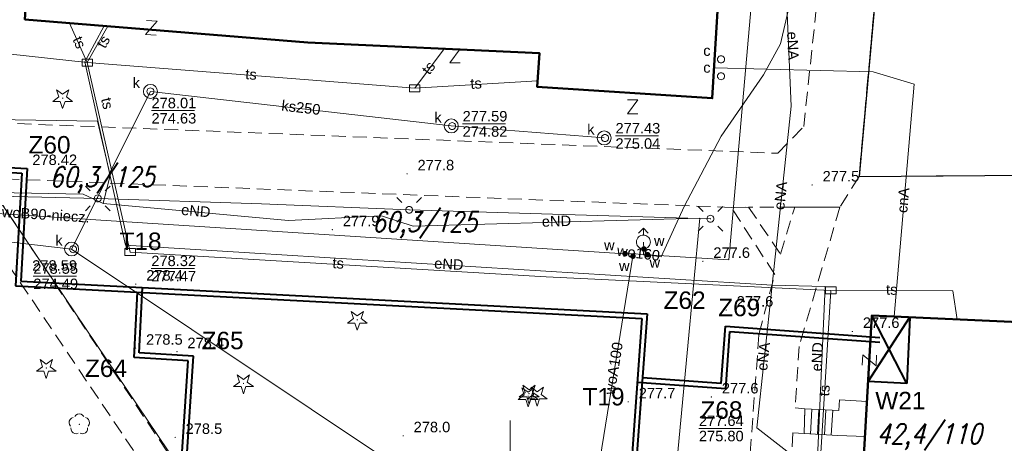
# Model space of a CAD drawing. Extents: x 0 to 6568752, y 0 to 5584302.
# Tile 41 of 57: x 6568565 to 6568635, y 5584051 to 5584081. Entities that reach past the tile are written whole.
import ezdxf
from ezdxf.enums import TextEntityAlignment as Align

# ---------------------------------------------------------------- set-up
doc = ezdxf.new("R2010")
doc.units = 0
doc.header["$PDSIZE"] = 0.75
for name, pattern in [('GAK', [3.5, 2, -0.7, 0.1, -0.7]), ('PRZER2-1', [1.5, 1, -0.5]), ('PRZER3-1', [2, 1.5, -0.5])]:
    doc.linetypes.add(name, pattern=pattern)
doc.layers.get('0').update_dxf_attribs({"linetype": 'CONTINUOUS'})
doc.layers.get('Defpoints').update_dxf_attribs({"linetype": 'CONTINUOUS'})
for name, color, linetype, lineweight in [('alarm', 51, 'CONTINUOUS', 50), ('EGBS', 7, 'CONTINUOUS', 18), ('EGBU', 7, 'CONTINUOUS', 50), ('EGDE', 7, 'CONTINUOUS', 18), ('GEPPHC', 7, 'CONTINUOUS', 18), ('GUPPRZ_O', 7, 'CONTINUOUS', 18), ('OTKC', 7, 'CONTINUOUS', 18), ('OTKJ', 7, 'CONTINUOUS', 18), ('OTKK', 7, 'CONTINUOUS', 25), ('OTRN', 7, 'CONTINUOUS', 13), ('OTRN_O', 7, 'CONTINUOUS', 13), ('OTRS', 7, 'CONTINUOUS', 13), ('OTRS_O', 7, 'CONTINUOUS', 13), ('ramka sekcji', 7, 'CONTINUOUS', 18), ('siec', 7, 'GAK', 70), ('SUEO', 7, 'CONTINUOUS', 18), ('SUPK', 7, 'CONTINUOUS', 18), ('SUPW', 7, 'CONTINUOUS', 18), ('SUPW_O', 7, 'CONTINUOUS', 18)]:
    doc.layers.add(name, color=color, linetype=linetype, lineweight=lineweight)
for name, color, linetype, lineweight, true_color in [('OTZG', 7, 'CONTINUOUS', 18, 0x008000), ('OTZL', 7, 'CONTINUOUS', 18, 0x008000), ('SUCP', 7, 'CONTINUOUS', 18, 0xd200d2), ('SUCP_O', 7, 'CONTINUOUS', 18, 0xd200d2), ('SUEP', 1, 'CONTINUOUS', 18, 0xff0000), ('SUEP_O', 1, 'CONTINUOUS', 18, 0xff0000), ('SUKP', 7, 'CONTINUOUS', 18, 0x803300), ('SUKP_O', 7, 'CONTINUOUS', 18, 0x803300), ('SUTP', 7, 'CONTINUOUS', 18, 0xff9100), ('SUTP_O', 7, 'CONTINUOUS', 18, 0xff9100), ('SUWH', 5, 'CONTINUOUS', 18, 0x0000ff), ('SUWP', 5, 'CONTINUOUS', 18, 0x0000ff), ('SUWP_O', 5, 'CONTINUOUS', 18, 0x0000ff), ('SUWW', 5, 'CONTINUOUS', 18, 0x0000ff), ('SUWW_O', 5, 'CONTINUOUS', 18, 0x0000ff)]:
    doc.layers.add(name, color=color, linetype=linetype, lineweight=lineweight, true_color=true_color)
doc.styles.add('Arial', font='arial.ttf')
doc.styles.add('GEO-INFO', font='arial.ttf')
doc.styles.add('UZBROJENIE', font='SIMPLEX.shx', dxfattribs={"width": 0.8, "oblique": 15.00003, "height": 0.9})
doc.dimstyles.get("Standard").update_dxf_attribs({"dimtxt": 0.18, "dimasz": 0.18, "dimexe": 0.18, "dimexo": 0.0625, "dimgap": 0.09, "dimtad": 0, "dimtih": 1, "dimtoh": 1, "dimdec": 4, "dimzin": 0, "dimdsep": 46, "dimtxsty": 'Standard', "dimcen": 0.09, "dimadec": 0, "dimazin": 0, "dimtfac": 1, "dimtdec": 4, "dimtofl": 0, "dimtmove": 0, "dimatfit": 3, "dimfxl": 0, "dimtolj": 1, "dimtzin": 0, "dimarcsym": 0})

# ---------------------------------------------------------------- blocks, each defined once
blk = doc.blocks.new('D_GSPRDL1')
blk.add_hatch(color=0).paths.add_polyline_path([(0, -0.045), (0.013906, -0.042798), (0.02645, -0.036406), (0.036406, -0.02645), (0.042798, -0.013906), (0.045, 0), (0.042798, 0.013906), (0.036406, 0.02645), (0.02645, 0.036406), (0.013906, 0.042798), (0, 0.045), (-0.013906, 0.042798), (-0.02645, 0.036406), (-0.036406, 0.02645), (-0.042798, 0.013906), (-0.045, 0), (-0.042798, -0.013906), (-0.036406, -0.02645), (-0.02645, -0.036406), (-0.013906, -0.042798)])
at = {"color": 0}
for points in [[(-0.324277, 0.563333), (-0.240553, 0.662679), (-0.127956, 0.727494), (0, 0.75), (0.127956, 0.727494), (0.240553, 0.662679), (0.324277, 0.563333)], [(-0.635969, -0.134326), (-0.70458, -0.024001), (-0.731429, 0.103115), (-0.713292, 0.231763), (-0.652348, 0.346501), (-0.55591, 0.433559), (-0.435555, 0.482485)], [(0.435555, 0.482485), (0.55591, 0.433559), (0.652348, 0.346501), (0.713292, 0.231763), (0.731429, 0.103115), (0.70458, -0.024001), (0.635969, -0.134326)], [(-0.068773, -0.646351), (-0.194901, -0.677512), (-0.324092, -0.663766), (-0.440839, -0.606763), (-0.531129, -0.513345), (-0.584125, -0.394725), (-0.593465, -0.265141)], [(0.593465, -0.265141), (0.584125, -0.394725), (0.531129, -0.513345), (0.440839, -0.606763), (0.324092, -0.663766), (0.194901, -0.677512), (0.068773, -0.646351)]]:
    blk.add_lwpolyline(points, dxfattribs=at)
blk = doc.blocks.new('D_GSPRDI1')
blk.add_hatch(color=0).paths.add_polyline_path([(0, -0.045), (0.013906, -0.042798), (0.02645, -0.036406), (0.036406, -0.02645), (0.042798, -0.013906), (0.045, 0), (0.042798, 0.013906), (0.036406, 0.02645), (0.02645, 0.036406), (0.013906, 0.042798), (0, 0.045), (-0.013906, 0.042798), (-0.02645, 0.036406), (-0.036406, 0.02645), (-0.042798, 0.013906), (-0.045, 0), (-0.042798, -0.013906), (-0.036406, -0.02645), (-0.02645, -0.036406), (-0.013906, -0.042798)])
at = {"color": 0}
blk.add_lwpolyline([(0.272471, 0.088531), (0.713338, -0.231778), (0.168396, -0.231778), (0, -0.750048), (-0.168396, -0.231778), (-0.713338, -0.231778), (-0.272471, 0.088531), (-0.440867, 0.606801), (0, 0.286493), (0.440867, 0.606801)], close=True, dxfattribs=at)
blk = doc.blocks.new('D_GSPWPN1')
blk.add_hatch(color=0).paths.add_polyline_path([(-0.045, 0), (-0.043467, -0.011647), (-0.038971, -0.0225), (-0.03182, -0.03182), (-0.0225, -0.038971), (-0.011647, -0.043467), (0, -0.045), (0.011647, -0.043467), (0.0225, -0.038971), (0.03182, -0.03182), (0.038971, -0.0225), (0.043467, -0.011647), (0.045, 0), (0.043467, 0.011647), (0.038971, 0.0225), (0.03182, 0.03182), (0.0225, 0.038971), (0.011647, 0.043467), (0, 0.045), (-0.011647, 0.043467), (-0.0225, 0.038971), (-0.03182, 0.03182), (-0.038971, 0.0225), (-0.043467, 0.011647)])
blk = doc.blocks.new('D_GSPWPS1')
blk.add_hatch(color=0).paths.add_polyline_path([(-0.045, 0), (-0.043467, -0.011647), (-0.038971, -0.0225), (-0.03182, -0.03182), (-0.0225, -0.038971), (-0.011647, -0.043467), (0, -0.045), (0.011647, -0.043467), (0.0225, -0.038971), (0.03182, -0.03182), (0.038971, -0.0225), (0.043467, -0.011647), (0.045, 0), (0.043467, 0.011647), (0.038971, 0.0225), (0.03182, 0.03182), (0.0225, 0.038971), (0.011647, 0.043467), (0, 0.045), (-0.011647, 0.043467), (-0.0225, 0.038971), (-0.03182, 0.03182), (-0.038971, 0.0225), (-0.043467, 0.011647)])
blk = doc.blocks.new('D_GUPIKP1_3')
at = {"color": 0}
blk.add_lwpolyline([(0.375, -0.25), (-0.375, -0.25), (-0.375, 0.25), (0.375, 0.25)], close=True, dxfattribs=at)
blk = doc.blocks.new('D_GUPWZA1')
blk.add_hatch(color=0).paths.add_polyline_path([(-0.2, 0), (-0.193185, -0.051764), (-0.173205, -0.1), (-0.141421, -0.141421), (-0.1, -0.173205), (-0.051764, -0.193185), (0, -0.2), (0.051764, -0.193185), (0.1, -0.173205), (0.141421, -0.141421), (0.173205, -0.1), (0.193185, -0.051764), (0.2, 0), (0.193185, 0.051764), (0.173205, 0.1), (0.141421, 0.141421), (0.1, 0.173205), (0.051764, 0.193185), (0, 0.2), (-0.051764, 0.193185), (-0.1, 0.173205), (-0.141421, 0.141421), (-0.173205, 0.1), (-0.193185, 0.051764)])
blk = doc.blocks.new('D_GUPIWZ1_1')
at = {"color": 0}
blk.add_lwpolyline([(0, 0.25), (0.064705, 0.241481), (0.125, 0.216506), (0.176777, 0.176777), (0.216506, 0.125), (0.241481, 0.064705), (0.25, 0), (0.241481, -0.064705), (0.216506, -0.125), (0.176777, -0.176777), (0.125, -0.216506), (0.064705, -0.241481), (0, -0.25), (-0.064705, -0.241481), (-0.125, -0.216506), (-0.176777, -0.176777), (-0.216506, -0.125), (-0.241481, -0.064705), (-0.25, 0), (-0.241481, 0.064705), (-0.216506, 0.125), (-0.176777, 0.176777), (-0.125, 0.216506), (-0.064705, 0.241481)], close=True, dxfattribs=at)
blk = doc.blocks.new('D_GUPWDT1')
at = {"color": 0}
for points in [[(-0.353553, 0.646447), (0, 1), (0.353553, 0.646447)], [(0, 0.5), (0, 1)]]:
    blk.add_lwpolyline(points, dxfattribs=at)
blk.add_lwpolyline([(0, 0.5), (0.086824, 0.492404), (0.17101, 0.469846), (0.25, 0.433013), (0.321394, 0.383022), (0.383022, 0.321394), (0.433013, 0.25), (0.469846, 0.17101), (0.492404, 0.086824), (0.5, 0), (0.492404, -0.086824), (0.469846, -0.17101), (0.433013, -0.25), (0.377875, -0.32743), (0.309079, -0.393027), (0.229113, -0.444418), (0.140866, -0.479746), (0.047528, -0.497736), (-0.047528, -0.497736), (-0.140866, -0.479746), (-0.229113, -0.444418), (-0.309079, -0.393027), (-0.377875, -0.32743), (-0.433013, -0.25), (-0.4725, -0.163534), (-0.494911, -0.071157), (-0.499434, 0.023791), (-0.485906, 0.117879), (-0.454816, 0.207708), (-0.407288, 0.290028), (-0.34504, 0.361867), (-0.27032, 0.420627), (-0.185831, 0.464184), (-0.094626, 0.490964)], close=True, dxfattribs=at)
blk = doc.blocks.new('D_GEPPHC1')
at = {"color": 0}
blk.add_lwpolyline([(-0.375, 0.5), (0.375, 0.5), (-0.375, -0.5), (0.375, -0.5)], dxfattribs=at)
blk = doc.blocks.new('D_GUPELA2')
blk.add_hatch(color=0).paths.add_polyline_path([(-0.001087, 0.044987), (0.011881, 0.043403), (0.021281, 0.03965), (0.030065, 0.033482), (0.038133, 0.023893), (0.043117, 0.012881), (0.044986, 0.001113), (0.044323, -0.007777), (0.040557, -0.019497), (0.033417, -0.030138), (0.024849, -0.037517), (0.013788, -0.042836), (0.002013, -0.044955), (-0.00982, -0.043916), (-0.020466, -0.040077), (-0.029541, -0.033946), (-0.036867, -0.025804), (-0.04187, -0.01649), (-0.04461, -0.005909), (-0.044532, 0.006476), (-0.041285, 0.017903), (-0.034764, 0.028574), (-0.024479, 0.03776), (-0.013449, 0.042943)])
at = {"color": 0}
for points in [[(-0.883883, 0.883883), (-0.53033, 0.53033)], [(0.883883, 0.883883), (0.53033, 0.53033)], [(-0.883883, -0.883883), (-0.53033, -0.53033)], [(0.883883, -0.883883), (0.53033, -0.53033)]]:
    blk.add_lwpolyline(points, dxfattribs=at)
blk = doc.blocks.new('D_GUPELA1')
at = {"color": 0}
blk.add_lwpolyline([(0, 0.25), (0.064705, 0.241481), (0.125, 0.216506), (0.176777, 0.176777), (0.216506, 0.125), (0.241481, 0.064705), (0.25, 0), (0.241481, -0.064705), (0.216506, -0.125), (0.176777, -0.176777), (0.125, -0.216506), (0.064705, -0.241481), (0, -0.25), (-0.064705, -0.241481), (-0.125, -0.216506), (-0.176777, -0.176777), (-0.216506, -0.125), (-0.241481, -0.064705), (-0.25, 0), (-0.241481, 0.064705), (-0.216506, 0.125), (-0.176777, 0.176777), (-0.125, 0.216506), (-0.064705, 0.241481)], close=True, dxfattribs=at)
blk = doc.blocks.new('*D45')
at = {"layer": 'Defpoints', "color": 0, "lineweight": 40}
for p in [(6568647.5, 5584150), (6568650, 5584150), (0, 0)]:
    blk.add_point(p, dxfattribs=at)
at = {"layer": 'ramka sekcji', "color": 0, "lineweight": -2}
blk.add_line((6568649.938, 5584150), (6568647.5, 5584150), dxfattribs=at)
at = {"layer": 'ramka sekcji', "color": 0, "insert": (6568644.106, 5584150), "char_height": 0.75, "attachment_point": 5, "style": 'GEO-INFO'}
blk.add_mtext('\\A1;5584150.0000', dxfattribs=at)
blk = doc.blocks.new('*D46')
at = {"layer": 'Defpoints', "color": 0, "lineweight": 40}
for p in [(6568650, 5584152.5), (6568650, 5584150), (0, 0)]:
    blk.add_point(p, dxfattribs=at)
at = {"layer": 'ramka sekcji', "color": 0, "lineweight": -2}
blk.add_line((6568650, 5584150.062), (6568650, 5584152.5), dxfattribs=at)
at = {"layer": 'ramka sekcji', "color": 0, "insert": (6568650, 5584155.896), "char_height": 0.75, "attachment_point": 5, "rotation": 90, "style": 'GEO-INFO'}
blk.add_mtext('\\A1;6568650.0000', dxfattribs=at)

msp = doc.modelspace()

# ---------------------------------------------------------------- linework, layer by layer
at = {"layer": 'EGBS', "color": 0, "linetype": 'Continuous', "lineweight": 18, "elevation": 10.18}
msp.add_lwpolyline([(6568621.08, 5584053.33), (6568621.02, 5584051.55), (6568623.43, 5584051.41), (6568625.38736, 5584051.34284), (6568625.53044, 5584053.86295), (6568623.57, 5584053.96), (6568623.52, 5584053.21)], close=True, dxfattribs=at)
for points in [[(6568621.47626, 5584051.5235), (6568621.57978, 5584053.30542)], [(6568621.97542, 5584051.4945), (6568622.07919, 5584053.28086)], [(6568622.47458, 5584051.4655), (6568622.57861, 5584053.2563)], [(6568622.97374, 5584051.4365), (6568623.07803, 5584053.23174)]]:
    msp.add_lwpolyline(points, dxfattribs=at)
at = {"layer": 'EGBU', "color": 0, "linetype": 'Continuous', "lineweight": 50, "elevation": 10.18}
for points in [[(6568602.65, 5584087.73), (6568615.13, 5584086.91), (6568614.45, 5584075.57), (6568601.92, 5584076.39), (6568602.08, 5584078.81), (6568585.50349, 5584079.5626), (6568565.26, 5584081.22), (6568566.02, 5584092.79), (6568602.84, 5584090.38)], [(6568625.67, 5584029.02), (6568626.59743, 5584044.42931), (6568625, 5584044.52), (6568625.88, 5584060.02), (6568637.45, 5584059.48), (6568636.57315, 5584043.78351), (6568638.27, 5584043.68), (6568637.33, 5584028.27)]]:
    msp.add_lwpolyline(points, close=True, dxfattribs=at)
at = {"layer": 'EGDE', "color": 0, "linetype": 'Continuous', "elevation": 10.22}
for points in [[(6568648.59375, 5584104.42383), (6568646.521, 5584059.38927), (6568644.22449, 5584009.45582), (6568609.00522, 5584036.3441), (6568583.6998, 5584038.16817), (6568558.47556, 5584075.58605), (6568538.06756, 5584076.86319), (6568491.15577, 5584079.0589), (6568441.65482, 5584081.9513), (6568391.77674, 5584086.94902), (6568374.92948, 5584088.19204), (6568375.19, 5584092.43), (6568377.65, 5584132.3), (6568371.2, 5584132.71), (6568369.87809, 5584134.81056), (6568369.45834, 5584137.11533), (6568375.25714, 5584238.8479), (6568377.54509, 5584242.89769), (6568381.25599, 5584245.17568), (6568384.82038, 5584245.63164)], [(6568594.31055, 5583939.47691), (6568591.06023, 5583939.65534), (6568585.12694, 5583937.54872), (6568482.90911, 5583944.55214), (6568370.44353, 5583952.88368), (6568294.32233, 5583957.98331), (6568295.92847, 5583986.21622), (6568307.93382, 5584034.73468), (6568319.9193, 5584083.24287), (6568320.72616, 5584086.59352), (6568329.45932, 5584084.84591), (6568374.48985, 5584081.95589), (6568374.92948, 5584088.19204), (6568391.77674, 5584086.94902), (6568441.65482, 5584081.9513), (6568491.15577, 5584079.0589), (6568538.06756, 5584076.86319), (6568558.47556, 5584075.58605), (6568583.6998, 5584038.16817), (6568609.00522, 5584036.3441), (6568644.22449, 5584009.45582)]]:
    msp.add_lwpolyline(points, dxfattribs=at)
at = {"layer": 'GUPPRZ_O', "color": 0, "linetype": 'Continuous', "lineweight": 13, "elevation": 10.8, "flags": 128}
for points in [[(6568574.31741, 5584074.68508), (6568577.39741, 5584074.68508)], [(6568596.58491, 5584073.73739), (6568599.66491, 5584073.73739)], [(6568607.52678, 5584072.87835), (6568610.60678, 5584072.87835)], [(6568574.30642, 5584063.37684), (6568577.38642, 5584063.37684)], [(6568565.86059, 5584062.82659), (6568568.94059, 5584062.82659)], [(6568613.49734, 5584051.92635), (6568616.57734, 5584051.92635)]]:
    msp.add_lwpolyline(points, dxfattribs=at)
at = {"layer": 'OTKC', "color": 0, "linetype": 'PRZER2-1', "lineweight": 18, "elevation": 10.18}
for points in [[(6568626.15, 5584083.24), (6568624.96, 5584069.96), (6568623.58, 5584067.76), (6568620.35, 5584067.78), (6568617.05, 5584067.78), (6568615.82, 5584067.75), (6568562.39, 5584069.85), (6568556.65, 5584069.97), (6568533.9, 5584071.07), (6568532.93, 5584070.15), (6568532.77, 5584065.78), (6568530.94, 5584065.88), (6568530.59, 5584070.32), (6568529.7, 5584071.41), (6568491.18, 5584073.31)], [(6568553.49, 5584082.73), (6568553.36, 5584075.15), (6568554.25, 5584074.24), (6568560.68, 5584073.85), (6568561.74, 5584073.87), (6568619.15, 5584071.63), (6568621, 5584073.54), (6568622.05, 5584083.43)], [(6568616.2, 5584036.69), (6568617.79, 5584058.66), (6568618.92, 5584062.96), (6568615.82, 5584067.75), (6568617.05, 5584067.78), (6568619.34, 5584064.4), (6568620.35, 5584067.78), (6568623.58, 5584067.76), (6568620.67, 5584057.8), (6568620.39, 5584053.4), (6568621.08, 5584053.33), (6568621.02, 5584051.55), (6568620.23, 5584051.6), (6568619.48, 5584039.12)]]:
    msp.add_lwpolyline(points, dxfattribs=at)
for points in [[(6568546.6, 5584029.27), (6568546.63, 5584029.95), (6568551.19, 5584036.72), (6568550.73, 5584038.82), (6568551.15, 5584041.54), (6568552.46, 5584042.4), (6568557.72, 5584068.87), (6568556.65, 5584069.97), (6568562.39, 5584069.85), (6568583.58, 5584038.04), (6568614.91, 5584035.84), (6568614.9, 5584033.77), (6568554.44, 5584037.87), (6568548.66, 5584029.11)], [(6568560.51, 5584068.42), (6568560.74, 5584068.59), (6568580.18, 5584039.72), (6568579.28, 5584038.27), (6568555.92, 5584039.67), (6568555.03, 5584040.68)]]:
    msp.add_lwpolyline(points, close=True, dxfattribs=at)
at = {"layer": 'OTKJ', "color": 0, "linetype": 'PRZER3-1', "lineweight": 18, "elevation": 10.18}
msp.add_lwpolyline([(6568639.98, 5584070.08), (6568624.96, 5584069.96), (6568626.15, 5584083.24), (6568622.05, 5584083.43), (6568621.64, 5584091.37), (6568619.67, 5584095.39), (6568615.39, 5584098.26), (6568574.89, 5584100.61), (6568576.9, 5584133.67), (6568576.73, 5584134.76), (6568576.17, 5584135.74), (6568575.25, 5584136.73), (6568573.98, 5584137.27), (6568558.09, 5584138.24), (6568558.55, 5584143.89), (6568574.11, 5584142.83), (6568574.63, 5584142.93), (6568575.77, 5584143.27), (6568576.88, 5584143.98), (6568577.89, 5584147.04), (6568579.27, 5584175.96)], dxfattribs=at)
at = {"layer": 'OTKK', "color": 0, "linetype": 'Continuous', "lineweight": 25, "elevation": 10.18}
msp.add_lwpolyline([(6568624.96, 5584069.96), (6568639.98, 5584070.08), (6568639.29, 5584102.53), (6568635.54, 5584102.77), (6568633.3, 5584102.87), (6568631.08, 5584102.96), (6568629.08, 5584103.06), (6568625.92, 5584103.24), (6568623.92, 5584103.34), (6568623.36, 5584103.37), (6568621.76, 5584103.45), (6568614.97, 5584103.73), (6568613.26, 5584106.43), (6568604.16, 5584106.95), (6568602.51, 5584107.17), (6568588.98, 5584107.87), (6568587.46, 5584105.02, -0.2500606), (6568580.74, 5584110.63), (6568582.92, 5584147.02)], format="xyb", dxfattribs=at)
msp.add_lwpolyline([(6568574.89, 5584100.61), (6568615.39, 5584098.26), (6568619.67, 5584095.39), (6568621.64, 5584091.37), (6568622.05, 5584083.43), (6568626.15, 5584083.24), (6568624.96, 5584069.96)], dxfattribs=at)
at = {"layer": 'ramka sekcji', "color": 0}
msp.add_line((6568600, 5584050), (6568600, 5584052.5), dxfattribs=at)
at = {"layer": 'siec', "linetype": 'ByBlock', "lineweight": 40}
for p, q in [((6568547.42372, 5584071.18433), (6568565.04336, 5584070.21602)), ((6568547.79508, 5584071.51157), (6568565.41472, 5584070.54326)), ((6568565.04336, 5584070.21602), (6568564.59326, 5584062.13498)), ((6568565.41472, 5584070.54326), (6568564.96462, 5584062.46223)), ((6568564.96462, 5584062.46223), (6568609.78683, 5584060.13014)), ((6568564.59326, 5584062.13498), (6568609.41547, 5584059.80289)), ((6568573.07589, 5584057.01361), (6568573.31873, 5584061.681)), ((6568573.4436, 5584057.34495), (6568573.68624, 5584062.00844)), ((6568609.41547, 5584059.80289), (6568606.10601, 5584014.07896)), ((6568609.78683, 5584060.13014), (6568606.47736, 5584014.40621)), ((6568625.61153, 5584055.29122), (6568628.5881, 5584059.89361)), ((6568628.38532, 5584055.13374), (6568625.88, 5584060.02)), ((6568628.5881, 5584059.89361), (6568628.38532, 5584055.13374)), ((6568615.0959, 5584055.13793), (6568615.39331, 5584059.24692)), ((6568615.39331, 5584059.24692), (6568626.45271, 5584058.44645)), ((6568615.41972, 5584054.76358), (6568615.71713, 5584058.87257)), ((6568615.71713, 5584058.87257), (6568626.4417, 5584058.09633)), ((6568576.95062, 5584056.76157), (6568573.07589, 5584057.01361)), ((6568577.31833, 5584057.09291), (6568573.4436, 5584057.34495)), ((6568576.00145, 5584042.86947), (6568576.95062, 5584056.76157)), ((6568576.36916, 5584042.50081), (6568577.31833, 5584057.09291)), ((6568615.0959, 5584055.13793), (6568609.45505, 5584055.54622)), ((6568615.41972, 5584054.76358), (6568609.08392, 5584055.22216)), ((6568628.38532, 5584055.13374), (6568625.61153, 5584055.29122))]:
    msp.add_line(p, q, dxfattribs=at)
at = {"layer": 'SUCP', "color": 0, "linetype": 'Continuous', "lineweight": 18, "elevation": 10.14}
msp.add_lwpolyline([(6568614.58092, 5584077.75336), (6568625.97875, 5584077.46499), (6568628.89759, 5584076.57185), (6568627.48122, 5584059.94527)], dxfattribs=at)
at = {"layer": 'SUEP', "color": 0, "linetype": 'Continuous', "lineweight": 18, "elevation": 10.14}
for points in [[(6568591.84922, 5583969.21782), (6568603.50663, 5583976.4686), (6568622.5865, 5583975.8144), (6568622.6444, 5584016.31829), (6568617.76016, 5584029.8064), (6568618.47051, 5584043.74663), (6568620.21056, 5584049.95953), (6568617.64449, 5584051.96662), (6568618.73173, 5584062.17458), (6568620.09776, 5584075.00001), (6568619.53545, 5584088.36379), (6568604.02591, 5584090.56413), (6568599.66503, 5584092.15806), (6568596.68181, 5584091.84144), (6568595.6, 5584090.99)], [(6568570.93827, 5584080.7551), (6568569.55679, 5584078.17917), (6568572.46449, 5584065.0563), (6568618.73173, 5584062.17458)], [(6568554.23033, 5584074.18224), (6568570.45189, 5584073.92324), (6568571.35083, 5584070.05452), (6568570.84984, 5584068.02944)], [(6568490, 5584072.02), (6568504.38, 5584071.53), (6568518.75, 5584070.91), (6568535.68, 5584070.07), (6568546.76, 5584069.78), (6568556.41, 5584068.73), (6568570.47, 5584068.4), (6568582.18, 5584068.02), (6568592.76, 5584067.58), (6568603.03, 5584067.26), (6568614.32, 5584066.94)], [(6568518.17164, 5584070.22632), (6568536.54888, 5584069.84808), (6568545.77982, 5584068.50179), (6568550.86908, 5584069.06254), (6568569.4282, 5584068.69564), (6568570.84984, 5584068.02944)], [(6568570.84984, 5584068.02944), (6568584.12545, 5584066.82287), (6568590.79071, 5584067.15178), (6568593.04799, 5584066.4082), (6568613.56071, 5584066.97516)], [(6568613.56071, 5584066.97516), (6568611.75904, 5584047.70046), (6568609.64027, 5584025.87147)], [(6568618.73173, 5584062.17458), (6568622.52133, 5584062.09224), (6568621.62946, 5584041.83019), (6568626.39525, 5584041.07006)]]:
    msp.add_lwpolyline(points, dxfattribs=at)
at = {"layer": 'SUKP', "color": 0, "linetype": 'Continuous', "lineweight": 18, "elevation": 10.14}
for points in [[(6568623.96972, 5584021.39394), (6568594.36033, 5584047.55093), (6568568.60146, 5584064.77377), (6568545.13518, 5584067.49805), (6568545.4042, 5584110.26428), (6568539.09863, 5584113.61504), (6568505.81597, 5584131.84069)], [(6568606.71402, 5584072.72773), (6568595.7751, 5584073.58654), (6568574.24136, 5584076.06372), (6568568.60146, 5584064.77377)]]:
    msp.add_lwpolyline(points, dxfattribs=at)
at = {"layer": 'SUPK', "color": 0, "linetype": 'Continuous', "lineweight": 18, "elevation": 10.14}
for points in [[(6568574.24136, 5584075.56372, -1), (6568574.24136, 5584076.56372, -1)], [(6568595.7751, 5584073.08654, -1), (6568595.7751, 5584074.08654, -1)], [(6568606.71402, 5584072.22773, -1), (6568606.71402, 5584073.22773, -1)], [(6568568.60146, 5584064.27377, -1), (6568568.60146, 5584065.27377, -1)]]:
    msp.add_lwpolyline(points, format="xyb", close=True, dxfattribs=at)
at = {"layer": 'SUTP', "color": 0, "linetype": 'Continuous', "lineweight": 18, "elevation": 10.14}
for points in [[(6568538.45712, 5584081.55457), (6568569.72372, 5584078.12118)], [(6568569.72372, 5584078.12118), (6568568.44931, 5584080.95888)], [(6568569.72372, 5584078.12118), (6568571.18863, 5584080.7346)], [(6568593.15712, 5584076.28798), (6568595.25843, 5584079.11971)], [(6568569.72372, 5584078.12118), (6568593.15712, 5584076.28798)], [(6568621.70781, 5584041.64818), (6568622.93309, 5584061.80353), (6568602.56379, 5584062.79314), (6568572.78877, 5584064.55962), (6568569.72372, 5584078.12118)], [(6568593.15712, 5584076.28798), (6568601.94817, 5584076.81607)], [(6568631.99143, 5584059.73476), (6568631.66008, 5584061.77797), (6568622.93309, 5584061.80353)]]:
    msp.add_lwpolyline(points, dxfattribs=at)
at = {"layer": 'SUWP', "color": 0, "linetype": 'Continuous', "lineweight": 18, "elevation": 10.14}
for points in [[(6568621.28272, 5584106.06094), (6568621.10922, 5584103.59525), (6568620.59419, 5584093.89786), (6568620.43043, 5584085.65512), (6568620.34416, 5584083.81386), (6568619.3302, 5584079.46046), (6568618.11854, 5584077.25468), (6568615.09515, 5584072.84539), (6568612.43985, 5584067.81078), (6568610.80603, 5584064.21945), (6568609.82405, 5584064.36681)], [(6568623.86055, 5584105.90641), (6568623.84913, 5584104.78137), (6568619.23268, 5584104.97573), (6568615.6371, 5584064.00094)], [(6568522.38564, 5584069.94059), (6568608.21304, 5584064.43606)], [(6568609.53421, 5584064.35308), (6568609.55879, 5584064.77343), (6568609.52235, 5584065.273)], [(6568608.79298, 5584064.44353), (6568608.77531, 5584064.26329), (6568606.16171, 5584048.16588), (6568602.92248, 5584032.87692)], [(6568608.79298, 5584064.44353), (6568608.21304, 5584064.43606)], [(6568609.82405, 5584064.36681), (6568609.53421, 5584064.35308), (6568608.79298, 5584064.44353)], [(6568609.82405, 5584064.36681), (6568615.6371, 5584064.00094)]]:
    msp.add_lwpolyline(points, dxfattribs=at)

# ---------------------------------------------------------------- block references
at = {"layer": 'GEPPHC', "color": 0, "linetype": 'Continuous', "lineweight": 18}
for p, rotation in [((6568574.30625, 5584080.60736, 10.24), 356.3139219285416), ((6568625.70221, 5584056.81108, 10.24), 87.74469817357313)]:
    msp.add_blockref('D_GEPPHC1', p, dxfattribs=dict(at, rotation=rotation))
for p in [(6568596.0409, 5584078.62016, 10.24), (6568608.74921, 5584074.9561, 10.24)]:
    msp.add_blockref('D_GEPPHC1', p, dxfattribs=at)
at = {"layer": 'OTRN', "color": 0, "linetype": 'Continuous', "lineweight": 13}
for p in [(6568592.61, 5584070.16, 10.08), (6568621.6, 5584069.36, 10.08), (6568587.26, 5584066.16, 10.08), (6568613.78, 5584063.89, 10.08), (6568573.19, 5584062.26, 10.08), (6568615.45, 5584060.4, 10.08), (6568624.48, 5584058.87, 10.08), (6568573.18, 5584057.67, 10.08), (6568576.14, 5584057.42, 10.08), (6568614.39, 5584054.18, 10.08), (6568608.44, 5584053.83, 10.08), (6568576.01, 5584051.28, 10.08), (6568592.33, 5584051.4, 10.08)]:
    msp.add_blockref('D_GSPWPN1', p, dxfattribs=at)
at = {"layer": 'OTRS', "color": 0, "linetype": 'Continuous', "lineweight": 13}
for p in [(6568565.04, 5584070.54, 10.08), (6568565.03, 5584062.97, 10.08)]:
    msp.add_blockref('D_GSPWPS1', p, dxfattribs=at)
at = {"layer": 'OTZG', "color": 0, "linetype": 'Continuous', "lineweight": 18}
for p in [(6568567.96, 5584075.58, 10.12), (6568589.05, 5584059.7, 10.12), (6568566.79, 5584056.25, 10.12), (6568580.9, 5584055.15, 10.12), (6568601.27, 5584054.23, 10.12), (6568601.34, 5584054.41, 10.12), (6568601.93, 5584054.27, 10.12)]:
    msp.add_blockref('D_GSPRDI1', p, dxfattribs=at)
at = {"layer": 'OTZL', "color": 0, "linetype": 'Continuous', "lineweight": 18}
msp.add_blockref('D_GSPRDL1', (6568569.15, 5584052.22, 10.12), dxfattribs=at)
at = {"layer": 'SUEO', "color": 0, "linetype": 'Continuous', "lineweight": 18}
for name, p in [('D_GUPELA2', (6568570.47, 5584068.4, 10.15)), ('D_GUPELA1', (6568570.47, 5584068.4, 10.16)), ('D_GUPELA2', (6568592.76, 5584067.58, 10.15)), ('D_GUPELA1', (6568592.76, 5584067.58, 10.16)), ('D_GUPELA2', (6568614.32, 5584066.94, 10.15)), ('D_GUPELA1', (6568614.32, 5584066.94, 10.16))]:
    msp.add_blockref(name, p, dxfattribs=at)
at = {"layer": 'SUPK', "color": 0, "linetype": 'Continuous', "lineweight": 18}
for p in [(6568569.72372, 5584078.12118, 10.16), (6568593.15712, 5584076.28798, 10.16), (6568572.78877, 5584064.55962, 10.16), (6568622.93309, 5584061.80353, 10.16)]:
    msp.add_blockref('D_GUPIKP1_3', p, dxfattribs=at)
at = {"layer": 'SUPW', "color": 0, "linetype": 'Continuous', "lineweight": 18}
for p in [(6568615.08, 5584078.36, 10.18), (6568615.08, 5584077.15, 10.18), (6568574.24136, 5584076.06372, 10.18), (6568595.83491, 5584073.58185, 10.18), (6568606.77678, 5584072.72281, 10.18), (6568568.70663, 5584064.76156, 10.18)]:
    msp.add_blockref('D_GUPIWZ1_1', p, dxfattribs=at)
at = {"layer": 'SUWH', "color": 0, "linetype": 'Continuous', "lineweight": 18}
msp.add_blockref('D_GUPWDT1', (6568609.52235, 5584065.273, 10.16), dxfattribs=at)
at = {"layer": 'SUWW', "color": 0, "linetype": 'Continuous', "lineweight": 18}
for p in [(6568608.21304, 5584064.43606, 10.16), (6568609.55879, 5584064.77343, 10.16), (6568609.82405, 5584064.36681, 10.16), (6568608.77531, 5584064.26329, 10.16)]:
    msp.add_blockref('D_GUPWZA1', p, dxfattribs=at)

# ---------------------------------------------------------------- texts
at = {"layer": 'alarm', "color": 0, "linetype": 'Continuous', "lineweight": 30, "style": 'GEO-INFO'}
for s, p in [('Z60', (6568567.01972, 5584072.24081, -9.52)), ('T18', (6568573.53392, 5584065.33045, -9.52)), ('Z62', (6568612.47255, 5584061.1101, -9.52)), ('Z69', (6568616.38228, 5584060.58534, -9.52)), ('Z65', (6568579.40558, 5584058.2218, -9.52)), ('Z64', (6568571.05923, 5584056.23439, -9.52)), ('T19', (6568606.67106, 5584054.19783, 0.62)), ('W21', (6568627.91435, 5584053.92741, -9.52)), ('Z68', (6568615.10912, 5584053.24124, 1.28))]:
    msp.add_text(s, height=1.25, dxfattribs=at).set_placement(p, align=Align.MIDDLE)
at = {"layer": 'alarm', "color": 0, "lineweight": 30, "style": 'UZBROJENIE', "oblique": 15.00003, "width": 0.8}
for s, p in [('60,3/125', (6568567.0154, 5584069.22273, 10.18)), ('60,3/125', (6568590.09363, 5584066.00026, 10.18)), ('42,4/110', (6568626.21429, 5584050.82116))]:
    msp.add_text(s, height=1.44, dxfattribs=at).set_placement(p)
at = {"layer": 'GUPPRZ_O', "color": 0, "linetype": 'Continuous', "lineweight": 0, "style": 'Arial'}
for s, p in [('278.01', (6568574.31741, 5584074.85758, 10.8)), ('274.63', (6568574.31741, 5584073.76258, 10.8)), ('277.59', (6568596.58491, 5584073.90989, 10.8)), ('277.43', (6568607.52678, 5584073.05085, 10.8)), ('274.82', (6568596.58491, 5584072.81489, 10.8)), ('275.04', (6568607.52678, 5584071.95585, 10.8)), ('278.55', (6568565.86059, 5584062.99909, 10.8)), ('278.32', (6568574.30642, 5584063.54934, 10.8)), ('277.47', (6568574.30642, 5584062.45434, 10.8)), ('274.49', (6568565.86059, 5584061.90409, 10.8)), ('277.64', (6568613.49734, 5584052.09885, 10.8)), ('275.80', (6568613.49734, 5584051.00385, 10.8))]:
    msp.add_text(s, height=0.75, dxfattribs=at).set_placement(p)
at = {"layer": 'OTRN_O', "color": 0, "linetype": 'Continuous', "lineweight": 0, "style": 'Arial'}
for s, p in [('277.8', (6568593.36, 5584070.41, 10.8)), ('277.5', (6568622.35, 5584069.61, 10.8)), ('277.9', (6568588.01, 5584066.41, 10.8)), ('277.6', (6568614.53, 5584064.14, 10.8)), ('278.4', (6568573.94, 5584062.51, 10.8)), ('277.6', (6568616.2, 5584060.65, 10.8)), ('277.6', (6568625.23, 5584059.12, 10.8)), ('278.5', (6568573.93, 5584057.92, 10.8)), ('278.4', (6568576.89, 5584057.67, 10.8)), ('277.7', (6568609.19, 5584054.08, 10.8)), ('277.6', (6568615.14, 5584054.43, 10.8)), ('278.5', (6568576.76, 5584051.53, 10.8)), ('278.0', (6568593.08, 5584051.65, 10.8))]:
    msp.add_text(s, height=0.75, dxfattribs=at).set_placement(p)
at = {"layer": 'OTRS_O', "color": 0, "linetype": 'Continuous', "lineweight": 0, "style": 'Arial'}
for s, p in [('278.42', (6568565.79, 5584070.79, 10.8)), ('278.59', (6568565.78, 5584063.22, 10.8))]:
    msp.add_text(s, height=0.75, dxfattribs=at).set_placement(p)
at = {"layer": 'SUCP_O', "color": 0, "linetype": 'Continuous', "lineweight": 0, "style": 'Arial'}
msp.add_text('cnA', height=0.75, rotation=85.1308941, dxfattribs=at).set_placement((6568628.48182, 5584068.23365, 10.8), align=Align.CENTER)
at = {"layer": 'SUEP_O', "color": 0, "linetype": 'Continuous', "lineweight": 0, "style": 'Arial'}
for s, rotation, p in [('eNA', 272.4094423, (6568619.84895, 5584079.31134, 10.8)), ('eNA', 83.9203933, (6568619.70657, 5584068.55621, 10.8)), ('eND', 354.8069022, (6568577.46108, 5584067.13388, 10.8)), ('eND', 1.5832005, (6568603.31246, 5584066.39831, 10.8)), ('eND', 356.4359731, (6568595.57987, 5584063.32253, 10.8)), ('eNA', 83.9203933, (6568618.47994, 5584057.03952, 10.8)), ('eND', 87.4796322, (6568622.33028, 5584057.0405, 10.8))]:
    msp.add_text(s, height=0.75, rotation=rotation, dxfattribs=at).set_placement(p, align=Align.CENTER)
at = {"layer": 'SUKP_O', "color": 0, "linetype": 'Continuous', "lineweight": 0, "style": 'Arial'}
msp.add_text('ks250', height=0.75, rotation=353.4377182, dxfattribs=at).set_placement((6568584.97469, 5584074.53358, 10.8), align=Align.CENTER)
at = {"layer": 'SUPW_O', "color": 0, "linetype": 'Continuous', "lineweight": 0, "style": 'Arial'}
for s, p in [('c', (6568614.33, 5584078.61, 10.8)), ('c', (6568614.33, 5584077.4, 10.8)), ('k', (6568573.49136, 5584076.31372, 10.8)), ('k', (6568595.08491, 5584073.83185, 10.8)), ('k', (6568606.02678, 5584072.97281, 10.8)), ('k', (6568567.95663, 5584065.01156, 10.8))]:
    msp.add_text(s, height=0.75, dxfattribs=at).set_placement(p, align=Align.RIGHT)
at = {"layer": 'SUTP_O', "color": 0, "linetype": 'Continuous', "lineweight": 0, "style": 'Arial'}
for rotation, p in [(294.1848299, (6568568.8188, 5584079.4198, 10.8)), (60.7279122, (6568571.19207, 5584079.43627, 10.8)), (53.4224239, (6568594.44345, 5584077.52896, 10.8)), (355.5268459, (6568581.41753, 5584076.912, 10.8)), (3.4376788, (6568597.57024, 5584076.25907, 10.8)), (282.7354726, (6568570.79368, 5584075.12251, 10.8)), (356.6047514, (6568587.6589, 5584063.38342, 10.8)), (359.8322232, (6568627.29572, 5584061.49727, 10.8)), (86.5211381, (6568622.84496, 5584054.61237, 10.8))]:
    msp.add_text('ts', height=0.75, rotation=rotation, dxfattribs=at).set_placement(p, align=Align.CENTER)
at = {"layer": 'SUWP_O', "color": 0, "linetype": 'Continuous', "lineweight": 0, "style": 'Arial'}
for s, rotation, p in [('woB90-niecz.', 356.330369, (6568566.72965, 5584066.86487, 10.8)), ('wo160', 353.0422229, (6568609.12804, 5584064.10699, 10.8)), ('woA100', 80.7778233, (6568607.75819, 5584056.16755, 10.8))]:
    msp.add_text(s, height=0.75, rotation=rotation, dxfattribs=at).set_placement(p, align=Align.CENTER)
at = {"layer": 'SUWW_O', "color": 0, "linetype": 'Continuous', "lineweight": 0, "style": 'Arial'}
for p in [(6568607.46304, 5584064.68606, 10.8), (6568611.03685, 5584064.99772, 10.8), (6568610.71984, 5584063.42854, 10.8), (6568608.53471, 5584063.19577, 10.8)]:
    msp.add_text('w', height=0.75, dxfattribs=at).set_placement(p, align=Align.RIGHT)

# ---------------------------------------------------------------- dimensions: what is measured, and where the dimension line sits
at = {"layer": 'ramka sekcji', "color": 0}
for offset, dtype, picture, middle in [((0, 2.5), 1, '*D46', (6568649.9999999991, 5584155.8956787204)), ((-2.5, 0), 0, '*D45', (6568644.1063676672, 5584150))]:
    dim = msp.add_ordinate_dim(feature_location=(6568650, 5584150), offset=offset, dtype=dtype, origin=(0, 0), dimstyle='Standard', override={"dimtxt": 0.75, "dimtxsty": 'GEO-INFO'}, dxfattribs=at)
    dim.commit()
    dim.dimension.update_dxf_attribs({"geometry": picture, "text_midpoint": middle})

doc.saveas('drawing.dxf')
